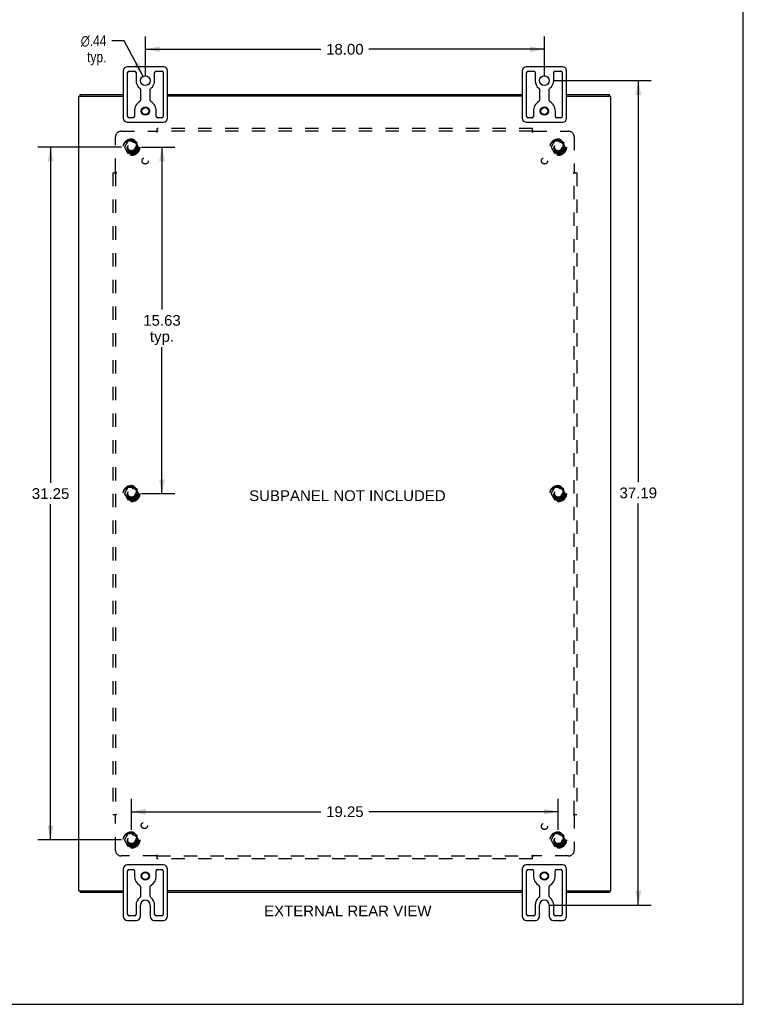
# Model space of a CAD drawing. Header units: inches. Extents: x 0 to 110, y 0 to 71.
# Tile 6 of 7: x 77 to 110, y 0 to 44. Entities that reach past the tile are written whole.
import ezdxf

# ---------------------------------------------------------------- set-up
doc = ezdxf.new("R2010")
doc.units = ezdxf.units.IN
doc.header["$LTSCALE"] = 6.032258
doc.header["$MEASUREMENT"] = 0
doc.linetypes.add('HIDDEN', pattern=[0.2, 0.1, -0.1])
doc.layers.get('0').update_dxf_attribs({"linetype": 'CONTINUOUS'})
for name, color, linetype in [('02___PRT_ALL_AXES', 7, 'CONTINUOUS'), ('BENT-SUB-6STUDS-TALLER', 7, 'CONTINUOUS'), ('DEFAULT_2', 8, 'HIDDEN'), ('DIMENSIONS', 7, 'CONTINUOUS')]:
    doc.layers.add(name, color=color, linetype=linetype)
doc.styles.get("Standard").update_dxf_attribs({"font": 'arial.ttf'})
doc.styles.add('TEXTSTYLE_1', font='gdt', dxfattribs={"width": 0.8})
doc.dimstyles.new('DIMSTYLE_1', dxfattribs={"dimtxt": 0.483871, "dimasz": 0.645161, "dimexe": 0.09, "dimexo": 0.07, "dimgap": 0.0375, "dimtad": 0, "dimtih": 1, "dimtoh": 1, "dimzin": 4, "dimdsep": 46, "dimtxsty": 'Standard', "dimblk": '_FILLED', "dimblk1": '_FILLED', "dimblk2": '_FILLED', "dimcen": 0.09, "dimazin": 1, "dimtfac": 1, "dimtofl": 0, "dimtmove": 0, "dimatfit": 3, "dimldrblk": '_FILLED', "dimfxl": 1, "dimtolj": 1, "dimtzin": 4, "dimarcsym": 0})
doc.dimstyles.new('DIMSTYLE_2', dxfattribs={"dimtxt": 0.483871, "dimasz": 0.645161, "dimexe": 0.09, "dimexo": 0.07, "dimgap": 0.09, "dimtad": 0, "dimtih": 1, "dimtoh": 1, "dimzin": 4, "dimdsep": 46, "dimtxsty": 'Standard', "dimblk": '_FILLED', "dimblk1": '_FILLED', "dimblk2": '_FILLED', "dimcen": 0.09, "dimazin": 1, "dimtfac": 1, "dimtofl": 0, "dimtmove": 0, "dimatfit": 1, "dimldrblk": '_FILLED', "dimfxl": 1, "dimtolj": 1, "dimtzin": 4, "dimarcsym": 0})

# ---------------------------------------------------------------- blocks, each defined once
blk = doc.blocks.new('_FILLED')
at = {"color": 0, "linetype": 'ByBlock'}
blk.add_solid([(0, 0), (-1, 0.2), (-1, -0.2)], dxfattribs=at)
blk = doc.blocks.new('*D7')
at = {"layer": 'DIMENSIONS', "color": 2, "linetype": 'Continuous'}
for p, q in [((101.155, 41.662), (105.52, 41.662)), ((104.94, 41.662), (104.94, 23.552)), ((104.94, 4.475), (104.94, 22.584)), ((100.936, 4.475), (105.52, 4.475))]:
    blk.add_line(p, q, dxfattribs=at)
at = {"layer": 'DIMENSIONS', "color": 2, "linetype": 'Continuous', "xscale": 0.6451612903, "yscale": 0.6451612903, "zscale": 0.6451612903}
for p, rotation in [((104.94, 41.662), 90), ((104.94, 4.475), 270)]:
    blk.add_blockref('_FILLED', p, dxfattribs=dict(at, rotation=rotation))
at = {"layer": 'DIMENSIONS', "color": 2, "linetype": 'Continuous', "insert": (104.94, 23.31), "char_height": 0.4839, "width": 1.69085, "attachment_point": 2, "line_spacing_factor": 0.9}
blk.add_mtext('37.19', dxfattribs=at)
blk = doc.blocks.new('*D8')
at = {"layer": 'DIMENSIONS', "color": 2, "linetype": 'Continuous'}
for p, q in [((82.704, 41.894), (82.704, 43.658)), ((100.704, 41.894), (100.704, 43.658)), ((82.704, 43.077), (90.616, 43.077)), ((100.704, 43.077), (92.791, 43.077))]:
    blk.add_line(p, q, dxfattribs=at)
at = {"layer": 'DIMENSIONS', "color": 2, "linetype": 'Continuous', "xscale": 0.6451612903, "yscale": 0.6451612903, "zscale": 0.6451612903, "rotation": 180}
blk.add_blockref('_FILLED', (82.704, 43.077), dxfattribs=at)
at = {"layer": 'DIMENSIONS', "color": 2, "linetype": 'Continuous', "xscale": 0.6451612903, "yscale": 0.6451612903, "zscale": 0.6451612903}
blk.add_blockref('_FILLED', (100.704, 43.077), dxfattribs=at)
at = {"layer": 'DIMENSIONS', "color": 2, "linetype": 'Continuous', "insert": (91.704, 43.319), "char_height": 0.4839, "width": 1.69085, "attachment_point": 2, "line_spacing_factor": 0.9}
blk.add_mtext('18.00', dxfattribs=at)
blk = doc.blocks.new('*D9')
at = {"layer": 'DIMENSIONS', "color": 2, "linetype": 'Continuous'}
for p, q in [((81.754, 43.459), (81.189, 43.459)), ((82.601, 41.855), (81.754, 43.459))]:
    blk.add_line(p, q, dxfattribs=at)
at = {"layer": 'DIMENSIONS', "color": 2, "linetype": 'Continuous', "xscale": 0.6451612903, "yscale": 0.6451612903, "zscale": 0.6451612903, "rotation": 297.8510141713}
blk.add_blockref('_FILLED', (82.601, 41.855), dxfattribs=at)
at = {"layer": 'DIMENSIONS', "color": 2, "linetype": 'Continuous', "insert": (80.947, 43.701), "char_height": 0.48387, "width": 1.58412, "attachment_point": 3, "line_spacing_factor": 0.9, "style": 'TEXTSTYLE_1'}
blk.add_mtext('{\\fgdt;n}\\fArial;.44\\Ptyp.', dxfattribs=at)
blk = doc.blocks.new('*D16')
at = {"layer": 'BENT-SUB-6STUDS-TALLER', "color": 2, "linetype": 'Continuous'}
for p, q in [((82.53, 38.662), (84.034, 38.662)), ((83.454, 38.662), (83.454, 31.333)), ((83.454, 23.037), (83.454, 29.639)), ((82.53, 23.037), (84.034, 23.037))]:
    blk.add_line(p, q, dxfattribs=at)
at = {"layer": 'BENT-SUB-6STUDS-TALLER', "color": 2, "linetype": 'Continuous', "xscale": 0.6451612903, "yscale": 0.6451612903, "zscale": 0.6451612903}
for p, rotation in [((83.454, 38.662), 90), ((83.454, 23.037), 270)]:
    blk.add_blockref('_FILLED', p, dxfattribs=dict(at, rotation=rotation))
at = {"layer": 'BENT-SUB-6STUDS-TALLER', "color": 2, "linetype": 'Continuous', "insert": (83.454, 31.091), "char_height": 0.4839, "width": 1.69085, "attachment_point": 2, "line_spacing_factor": 0.9}
blk.add_mtext('15.63\\Ptyp.', dxfattribs=at)
blk = doc.blocks.new('*D17')
at = {"layer": 'BENT-SUB-6STUDS-TALLER', "color": 2, "linetype": 'Continuous'}
for p, q in [((81.627, 38.662), (77.848, 38.662)), ((78.429, 38.662), (78.429, 23.52)), ((78.429, 7.412), (78.429, 22.553)), ((81.627, 7.412), (77.848, 7.412))]:
    blk.add_line(p, q, dxfattribs=at)
at = {"layer": 'BENT-SUB-6STUDS-TALLER', "color": 2, "linetype": 'Continuous', "xscale": 0.6451612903, "yscale": 0.6451612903, "zscale": 0.6451612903}
for p, rotation in [((78.429, 38.662), 90), ((78.429, 7.412), 270)]:
    blk.add_blockref('_FILLED', p, dxfattribs=dict(at, rotation=rotation))
at = {"layer": 'BENT-SUB-6STUDS-TALLER', "color": 2, "linetype": 'Continuous', "insert": (78.429, 23.279), "char_height": 0.4839, "width": 1.69085, "attachment_point": 2, "line_spacing_factor": 0.9}
blk.add_mtext('31.25', dxfattribs=at)
blk = doc.blocks.new('*D18')
at = {"layer": 'BENT-SUB-6STUDS-TALLER', "color": 2, "linetype": 'Continuous'}
for p, q in [((82.079, 7.863), (82.079, 9.27)), ((101.329, 7.863), (101.329, 9.27)), ((82.079, 8.689), (90.616, 8.689)), ((101.329, 8.689), (92.791, 8.689))]:
    blk.add_line(p, q, dxfattribs=at)
at = {"layer": 'BENT-SUB-6STUDS-TALLER', "color": 2, "linetype": 'Continuous', "xscale": 0.6451612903, "yscale": 0.6451612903, "zscale": 0.6451612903, "rotation": 180}
blk.add_blockref('_FILLED', (82.079, 8.689), dxfattribs=at)
at = {"layer": 'BENT-SUB-6STUDS-TALLER', "color": 2, "linetype": 'Continuous', "xscale": 0.6451612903, "yscale": 0.6451612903, "zscale": 0.6451612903}
blk.add_blockref('_FILLED', (101.329, 8.689), dxfattribs=at)
at = {"layer": 'BENT-SUB-6STUDS-TALLER', "color": 2, "linetype": 'Continuous', "insert": (91.704, 8.931), "char_height": 0.4839, "width": 1.69085, "attachment_point": 2, "line_spacing_factor": 0.9}
blk.add_mtext('19.25', dxfattribs=at)

msp = doc.modelspace()

# ---------------------------------------------------------------- linework, layer by layer
at = {"color": 7, "linetype": 'Continuous'}
for p, q in [((109.677, 0), (109.677, 70.968)), ((83.519, 42.287), (81.889, 42.287)), ((101.519, 42.287), (99.889, 42.287)), ((81.704, 42.102), (81.704, 39.972)), ((81.904, 40.049), (81.904, 42.024)), ((81.966, 42.087), (82.222, 42.087)), ((82.285, 42.024), (82.285, 41.662)), ((83.123, 41.662), (83.123, 42.024)), ((83.185, 42.087), (83.441, 42.087)), ((83.504, 42.024), (83.504, 40.049)), ((83.704, 39.972), (83.704, 42.102)), ((99.704, 42.102), (99.704, 39.972)), ((99.904, 40.049), (99.904, 42.024)), ((99.966, 42.087), (100.222, 42.087)), ((100.285, 42.024), (100.285, 41.662)), ((101.123, 41.662), (101.123, 42.024)), ((101.185, 42.087), (101.441, 42.087)), ((101.504, 42.024), (101.504, 40.049)), ((101.704, 39.972), (101.704, 42.102)), ((79.767, 40.962), (79.767, 41.037)), ((82.485, 41.271), (82.485, 40.768)), ((82.923, 40.768), (82.923, 41.271)), ((100.485, 41.271), (100.485, 40.768)), ((100.923, 40.768), (100.923, 41.271)), ((103.641, 40.962), (103.641, 41.037)), ((82.146, 39.987), (81.966, 39.987)), ((82.209, 40.287), (82.209, 40.049)), ((83.199, 40.049), (83.199, 40.287)), ((83.441, 39.987), (83.261, 39.987)), ((100.146, 39.987), (99.966, 39.987)), ((100.209, 40.287), (100.209, 40.049)), ((101.199, 40.049), (101.199, 40.287)), ((101.441, 39.987), (101.261, 39.987)), ((81.889, 39.787), (83.519, 39.787)), ((99.889, 39.787), (101.519, 39.787)), ((83.519, 6.287), (81.889, 6.287)), ((101.519, 6.287), (99.889, 6.287)), ((81.704, 6.102), (81.704, 3.972)), ((81.904, 4.049), (81.904, 6.024)), ((81.966, 6.087), (82.151, 6.087)), ((82.214, 6.024), (82.214, 5.787)), ((83.194, 5.787), (83.194, 6.024)), ((83.256, 6.087), (83.441, 6.087)), ((83.504, 6.024), (83.504, 4.049)), ((83.704, 3.972), (83.704, 6.102)), ((99.704, 6.102), (99.704, 3.972)), ((99.904, 4.049), (99.904, 6.024)), ((99.966, 6.087), (100.151, 6.087)), ((100.214, 6.024), (100.214, 5.787)), ((101.194, 5.787), (101.194, 6.024)), ((101.256, 6.087), (101.441, 6.087)), ((101.504, 6.024), (101.504, 4.049)), ((101.704, 3.972), (101.704, 6.102)), ((79.767, 5.112), (79.767, 5.037)), ((82.485, 5.311), (82.485, 4.865)), ((82.923, 4.865), (82.923, 5.311)), ((100.485, 5.311), (100.485, 4.865)), ((100.923, 4.865), (100.923, 5.311)), ((103.641, 5.112), (103.641, 5.037)), ((82.285, 4.475), (82.285, 4.049)), ((82.485, 3.972), (82.485, 4.475)), ((82.923, 4.475), (82.923, 3.972)), ((83.123, 4.049), (83.123, 4.475)), ((100.285, 4.475), (100.285, 4.049)), ((100.485, 3.972), (100.485, 4.475)), ((100.923, 4.475), (100.923, 3.972)), ((101.123, 4.049), (101.123, 4.475)), ((81.889, 3.787), (82.3, 3.787)), ((82.222, 3.987), (81.966, 3.987)), ((83.108, 3.787), (83.519, 3.787)), ((83.441, 3.987), (83.185, 3.987)), ((99.889, 3.787), (100.3, 3.787)), ((100.222, 3.987), (99.966, 3.987)), ((101.108, 3.787), (101.519, 3.787)), ((101.441, 3.987), (101.185, 3.987)), ((0, 0), (109.677, 0))]:
    msp.add_line(p, q, dxfattribs=at)
at = {"color": 3, "linetype": 'Continuous'}
for p, q in [((79.704, 5.112), (79.704, 40.962)), ((79.704, 40.962), (81.704, 40.962)), ((79.767, 41.037), (81.704, 41.037)), ((83.704, 41.037), (99.704, 41.037)), ((99.704, 40.962), (83.704, 40.962)), ((101.704, 41.037), (103.641, 41.037)), ((101.704, 40.962), (103.704, 40.962)), ((103.704, 5.112), (103.704, 40.962)), ((79.704, 5.112), (81.704, 5.112)), ((81.704, 5.037), (79.767, 5.037)), ((99.704, 5.112), (83.704, 5.112)), ((99.704, 5.037), (83.704, 5.037)), ((101.704, 5.112), (103.704, 5.112)), ((103.641, 5.037), (101.704, 5.037))]:
    msp.add_line(p, q, dxfattribs=at)
at = {"color": 7, "linetype": 'Continuous'}
for centre, radius in [((82.704, 41.662), 0.219), ((100.704, 41.662), 0.219), ((82.704, 40.287), 0.188), ((82.704, 40.287), 0.156), ((100.704, 40.287), 0.188), ((100.704, 40.287), 0.156), ((82.704, 5.787), 0.188), ((82.704, 5.787), 0.156), ((100.704, 5.787), 0.188), ((100.704, 5.787), 0.156)]:
    msp.add_circle(centre, radius, dxfattribs=at)
for centre, radius, start, end in [((81.889, 42.102), 0.185, 90, 180), ((83.519, 42.102), 0.185, 0, 90), ((99.889, 42.102), 0.185, 90, 180), ((101.519, 42.102), 0.185, 0, 90), ((81.966, 42.024), 0.0625, 90, 180), ((82.222, 42.024), 0.0625, 360, 90), ((83.185, 42.024), 0.0625, 90, 180), ((83.441, 42.024), 0.0625, 360, 90), ((99.966, 42.024), 0.0625, 90, 180), ((100.222, 42.024), 0.0625, 360, 90), ((101.185, 42.024), 0.0625, 90, 180), ((101.441, 42.024), 0.0625, 360, 90), ((82.704, 41.662), 0.419, 180, 234.223), ((82.422, 41.271), 0.0625, 0, 54.223), ((82.985, 41.271), 0.0625, 125.777, 180), ((82.704, 41.662), 0.419, 305.777, 360), ((100.704, 41.662), 0.419, 180, 234.223), ((100.422, 41.271), 0.0625, 0, 54.223), ((100.985, 41.271), 0.0625, 125.777, 180), ((100.704, 41.662), 0.419, 305.777, 360), ((82.704, 40.287), 0.495, 120.3269, 180), ((82.422, 40.768), 0.0625, 300.3269, 0), ((82.985, 40.768), 0.0625, 180, 239.6731), ((82.704, 40.287), 0.495, 0, 59.6731), ((100.704, 40.287), 0.495, 120.3269, 180), ((100.422, 40.768), 0.0625, 300.3269, 0), ((100.985, 40.768), 0.0625, 180, 239.6731), ((100.704, 40.287), 0.495, 0, 59.6731), ((81.889, 39.972), 0.185, 180, 270), ((81.966, 40.049), 0.0625, 180, 270), ((82.146, 40.049), 0.0625, 270, 0), ((83.261, 40.049), 0.0625, 180, 270), ((83.441, 40.049), 0.0625, 270, 0), ((83.519, 39.972), 0.185, 270, 360), ((99.889, 39.972), 0.185, 180, 270), ((99.966, 40.049), 0.0625, 180, 270), ((100.146, 40.049), 0.0625, 270, 0), ((101.261, 40.049), 0.0625, 180, 270), ((101.441, 40.049), 0.0625, 270, 0), ((101.519, 39.972), 0.185, 270, 360), ((81.889, 6.102), 0.185, 90, 180), ((83.519, 6.102), 0.185, 0, 90), ((99.889, 6.102), 0.185, 90, 180), ((101.519, 6.102), 0.185, 0, 90), ((81.966, 6.024), 0.0625, 90, 180), ((82.151, 6.024), 0.0625, 0, 90), ((82.704, 5.787), 0.49, 180, 239.3693), ((82.704, 5.787), 0.49, 300.6307, 360), ((83.256, 6.024), 0.0625, 90, 180), ((83.441, 6.024), 0.0625, 360, 90), ((99.966, 6.024), 0.0625, 90, 180), ((100.151, 6.024), 0.0625, 0, 90), ((100.704, 5.787), 0.49, 180, 239.3693), ((100.704, 5.787), 0.49, 300.6307, 360), ((101.256, 6.024), 0.0625, 90, 180), ((101.441, 6.024), 0.0625, 360, 90), ((82.422, 5.311), 0.0625, 0, 59.3693), ((82.985, 5.311), 0.0625, 120.6307, 180), ((100.422, 5.311), 0.0625, 0, 59.3693), ((100.985, 5.311), 0.0625, 120.6307, 180), ((82.704, 4.475), 0.419, 125.777, 180), ((82.422, 4.865), 0.0625, 305.777, 360), ((82.704, 4.475), 0.219, 0, 180), ((82.985, 4.865), 0.0625, 180, 234.223), ((82.704, 4.475), 0.419, 0, 54.223), ((100.704, 4.475), 0.419, 125.777, 180), ((100.422, 4.865), 0.0625, 305.777, 360), ((100.704, 4.475), 0.219, 0, 180), ((100.985, 4.865), 0.0625, 180, 234.223), ((100.704, 4.475), 0.419, 0, 54.223), ((81.966, 4.049), 0.0625, 180, 270), ((82.222, 4.049), 0.0625, 270, 360), ((83.185, 4.049), 0.0625, 180, 270), ((83.441, 4.049), 0.0625, 270, 0), ((99.966, 4.049), 0.0625, 180, 270), ((100.222, 4.049), 0.0625, 270, 360), ((101.185, 4.049), 0.0625, 180, 270), ((101.441, 4.049), 0.0625, 270, 0), ((81.889, 3.972), 0.185, 180, 270), ((82.3, 3.972), 0.185, 270, 360), ((83.108, 3.972), 0.185, 180, 270), ((83.519, 3.972), 0.185, 270, 360), ((99.889, 3.972), 0.185, 180, 270), ((100.3, 3.972), 0.185, 270, 360), ((101.108, 3.972), 0.185, 180, 270), ((101.519, 3.972), 0.185, 270, 360)]:
    msp.add_arc(centre, radius, start, end, dxfattribs=at)
at = {"layer": '02___PRT_ALL_AXES', "color": 8, "linetype": 'HIDDEN'}
for centre, radius in [((82.079, 38.662), 0.372), ((82.079, 38.662), 0.356), ((82.079, 38.662), 0.25), ((82.079, 38.662), 0.183), ((101.329, 38.662), 0.372), ((101.329, 38.662), 0.356), ((101.329, 38.662), 0.25), ((101.329, 38.662), 0.183), ((82.697, 38.043), 0.141), ((100.71, 38.043), 0.141), ((82.079, 23.037), 0.372), ((82.079, 23.037), 0.356), ((82.079, 23.037), 0.25), ((82.079, 23.037), 0.183), ((101.329, 23.037), 0.372), ((101.329, 23.037), 0.356), ((101.329, 23.037), 0.25), ((101.329, 23.037), 0.183), ((82.659, 8.067), 0.141), ((100.71, 8.03), 0.141), ((82.079, 7.412), 0.372), ((82.079, 7.412), 0.356), ((82.079, 7.412), 0.25), ((82.079, 7.412), 0.183), ((101.329, 7.412), 0.372), ((101.329, 7.412), 0.356), ((101.329, 7.412), 0.25), ((101.329, 7.412), 0.183)]:
    msp.add_circle(centre, radius, dxfattribs=at)
at = {"layer": 'DEFAULT_2', "color": 8, "linetype": 'HIDDEN'}
for p, q in [((81.36, 37.541), (81.36, 39.13)), ((81.61, 39.38), (83.2, 39.38)), ((83.213, 39.395), (83.21, 39.391)), ((83.218, 39.399), (83.213, 39.395)), ((83.235, 39.339), (83.235, 39.505)), ((100.172, 39.505), (83.235, 39.505)), ((100.172, 39.38), (83.235, 39.38)), ((100.172, 39.339), (100.172, 39.505)), ((100.208, 39.38), (101.797, 39.38)), ((102.047, 39.13), (102.047, 37.541)), ((81.916, 38.934), (81.761, 38.667)), ((81.761, 38.657), (81.916, 38.389)), ((82.233, 38.939), (81.924, 38.939)), ((82.396, 38.667), (82.242, 38.934)), ((82.242, 38.389), (82.396, 38.657)), ((101.166, 38.934), (101.011, 38.667)), ((101.011, 38.657), (101.166, 38.389)), ((101.483, 38.939), (101.174, 38.939)), ((101.646, 38.667), (101.492, 38.934)), ((101.492, 38.389), (101.646, 38.657)), ((82.233, 38.384), (81.924, 38.384)), ((101.483, 38.384), (101.174, 38.384)), ((81.235, 37.505), (81.235, 8.568)), ((81.235, 37.505), (81.401, 37.505)), ((81.36, 37.505), (81.36, 8.568)), ((102.007, 37.505), (102.172, 37.505)), ((102.047, 8.568), (102.047, 37.505)), ((102.062, 37.527), (102.058, 37.53)), ((102.066, 37.522), (102.062, 37.527)), ((102.172, 37.505), (102.172, 8.568)), ((81.916, 23.309), (81.761, 23.042)), ((82.233, 23.314), (81.924, 23.314)), ((82.396, 23.042), (82.242, 23.309)), ((101.166, 23.309), (101.011, 23.042)), ((101.483, 23.314), (101.174, 23.314)), ((101.646, 23.042), (101.492, 23.309)), ((81.761, 23.032), (81.916, 22.764)), ((82.233, 22.759), (81.924, 22.759)), ((82.242, 22.764), (82.396, 23.032)), ((101.011, 23.032), (101.166, 22.764)), ((101.483, 22.759), (101.174, 22.759)), ((101.492, 22.764), (101.646, 23.032)), ((81.235, 8.568), (81.401, 8.568)), ((81.341, 8.551), (81.346, 8.546)), ((81.346, 8.546), (81.349, 8.543)), ((81.36, 6.943), (81.36, 8.532)), ((102.007, 8.568), (102.172, 8.568)), ((102.047, 8.532), (102.047, 6.943)), ((81.916, 7.684), (81.761, 7.417)), ((82.233, 7.689), (81.924, 7.689)), ((82.396, 7.417), (82.242, 7.684)), ((101.166, 7.684), (101.011, 7.417)), ((101.483, 7.689), (101.174, 7.689)), ((101.646, 7.417), (101.492, 7.684)), ((81.761, 7.407), (81.916, 7.139)), ((82.233, 7.134), (81.924, 7.134)), ((82.242, 7.139), (82.396, 7.407)), ((101.011, 7.407), (101.166, 7.139)), ((101.483, 7.134), (101.174, 7.134)), ((101.492, 7.139), (101.646, 7.407)), ((83.2, 6.693), (81.61, 6.693)), ((83.235, 6.568), (83.235, 6.734)), ((83.235, 6.693), (100.172, 6.693)), ((100.172, 6.568), (100.172, 6.734)), ((100.189, 6.674), (100.194, 6.679)), ((100.194, 6.679), (100.197, 6.682)), ((101.797, 6.693), (100.208, 6.693)), ((100.172, 6.568), (83.235, 6.568))]:
    msp.add_line(p, q, dxfattribs=at)
for points in [[(83.21, 39.391), (83.208, 39.39), (83.207, 39.388), (83.205, 39.386), (83.203, 39.385), (83.202, 39.383), (83.201, 39.382), (83.2, 39.38)], [(83.209, 39.366), (83.208, 39.368), (83.207, 39.37), (83.206, 39.372), (83.204, 39.374), (83.203, 39.376), (83.202, 39.378), (83.201, 39.379), (83.2, 39.38)], [(83.235, 39.339), (83.233, 39.34), (83.232, 39.341), (83.231, 39.341), (83.229, 39.342), (83.228, 39.343), (83.227, 39.344), (83.225, 39.345), (83.224, 39.346), (83.223, 39.347), (83.221, 39.349), (83.22, 39.35), (83.219, 39.351), (83.218, 39.353), (83.217, 39.355), (83.215, 39.356), (83.214, 39.358), (83.213, 39.36), (83.212, 39.362), (83.209, 39.366)], [(83.235, 39.419), (83.234, 39.417), (83.232, 39.415), (83.231, 39.413), (83.229, 39.411), (83.228, 39.41), (83.226, 39.408), (83.225, 39.406), (83.224, 39.405), (83.222, 39.403), (83.221, 39.402), (83.219, 39.4), (83.218, 39.399)], [(100.172, 39.419), (100.174, 39.417), (100.175, 39.415), (100.177, 39.413), (100.178, 39.411), (100.18, 39.41), (100.181, 39.408), (100.182, 39.406), (100.184, 39.405), (100.185, 39.403), (100.187, 39.402), (100.188, 39.4), (100.189, 39.399), (100.191, 39.398)], [(100.172, 39.339), (100.174, 39.34), (100.175, 39.341), (100.177, 39.341), (100.178, 39.342), (100.179, 39.343), (100.181, 39.344), (100.182, 39.345), (100.183, 39.346), (100.185, 39.347), (100.186, 39.349), (100.187, 39.35), (100.188, 39.351), (100.19, 39.353), (100.191, 39.355), (100.192, 39.356), (100.193, 39.358), (100.194, 39.36), (100.195, 39.362)], [(100.191, 39.398), (100.196, 39.393), (100.197, 39.391), (100.199, 39.39), (100.201, 39.388), (100.202, 39.386), (100.204, 39.385), (100.205, 39.383), (100.207, 39.382), (100.208, 39.38)], [(100.195, 39.362), (100.198, 39.366), (100.199, 39.368), (100.2, 39.37), (100.202, 39.372), (100.203, 39.374), (100.204, 39.376), (100.205, 39.378), (100.207, 39.379), (100.208, 39.38)], [(81.321, 37.505), (81.323, 37.507), (81.325, 37.508), (81.327, 37.51), (81.329, 37.511), (81.331, 37.512), (81.332, 37.514), (81.334, 37.515), (81.335, 37.517), (81.337, 37.518), (81.338, 37.52), (81.34, 37.521), (81.341, 37.522), (81.343, 37.524)], [(81.343, 37.524), (81.347, 37.528), (81.349, 37.53), (81.351, 37.532), (81.352, 37.534), (81.354, 37.535), (81.356, 37.537), (81.357, 37.538), (81.359, 37.54), (81.36, 37.541)], [(81.378, 37.528), (81.374, 37.531), (81.372, 37.532), (81.37, 37.533), (81.368, 37.535), (81.366, 37.536), (81.364, 37.537), (81.363, 37.538), (81.361, 37.54), (81.36, 37.541)], [(81.401, 37.505), (81.4, 37.507), (81.4, 37.508), (81.399, 37.51), (81.398, 37.511), (81.397, 37.512), (81.396, 37.514), (81.395, 37.515), (81.394, 37.516), (81.393, 37.518), (81.392, 37.519), (81.39, 37.52), (81.389, 37.521), (81.387, 37.523), (81.386, 37.524), (81.384, 37.525), (81.382, 37.526), (81.38, 37.527), (81.378, 37.528)], [(102.007, 37.505), (102.007, 37.507), (102.008, 37.508), (102.008, 37.51), (102.009, 37.511), (102.01, 37.512), (102.011, 37.514), (102.012, 37.515), (102.013, 37.516), (102.014, 37.518), (102.016, 37.519), (102.017, 37.52), (102.019, 37.521), (102.02, 37.523), (102.022, 37.524), (102.023, 37.525), (102.025, 37.526), (102.027, 37.527), (102.029, 37.528), (102.033, 37.531)], [(102.033, 37.531), (102.035, 37.532), (102.037, 37.533), (102.039, 37.535), (102.041, 37.536), (102.043, 37.537), (102.045, 37.538), (102.046, 37.54), (102.047, 37.541)], [(102.058, 37.53), (102.057, 37.532), (102.055, 37.534), (102.053, 37.535), (102.052, 37.537), (102.05, 37.538), (102.049, 37.54), (102.047, 37.541)], [(102.086, 37.505), (102.084, 37.507), (102.082, 37.508), (102.08, 37.51), (102.079, 37.511), (102.077, 37.512), (102.075, 37.514), (102.073, 37.515), (102.072, 37.517), (102.07, 37.518), (102.069, 37.52), (102.068, 37.521), (102.066, 37.522)], [(81.321, 8.568), (81.323, 8.566), (81.325, 8.565), (81.327, 8.564), (81.329, 8.562), (81.331, 8.561), (81.332, 8.559), (81.334, 8.558), (81.335, 8.556), (81.337, 8.555), (81.338, 8.554), (81.34, 8.552), (81.341, 8.551)], [(81.349, 8.543), (81.351, 8.541), (81.352, 8.54), (81.354, 8.538), (81.356, 8.536), (81.357, 8.535), (81.359, 8.534), (81.36, 8.532)], [(81.374, 8.542), (81.372, 8.541), (81.37, 8.54), (81.368, 8.539), (81.366, 8.537), (81.364, 8.536), (81.363, 8.535), (81.361, 8.534), (81.36, 8.532)], [(81.401, 8.568), (81.4, 8.566), (81.4, 8.565), (81.399, 8.564), (81.398, 8.562), (81.397, 8.561), (81.396, 8.56), (81.395, 8.558), (81.394, 8.557), (81.393, 8.556), (81.392, 8.554), (81.39, 8.553), (81.389, 8.552), (81.387, 8.551), (81.386, 8.55), (81.384, 8.548), (81.382, 8.547), (81.38, 8.546), (81.378, 8.545), (81.374, 8.542)], [(102.007, 8.568), (102.007, 8.566), (102.008, 8.565), (102.008, 8.564), (102.009, 8.562), (102.01, 8.561), (102.011, 8.56), (102.012, 8.558), (102.013, 8.557), (102.014, 8.556), (102.016, 8.554), (102.017, 8.553), (102.019, 8.552), (102.02, 8.551), (102.022, 8.55), (102.023, 8.548), (102.025, 8.547), (102.027, 8.546), (102.029, 8.545)], [(102.029, 8.545), (102.033, 8.542), (102.035, 8.541), (102.037, 8.54), (102.039, 8.539), (102.041, 8.537), (102.043, 8.536), (102.045, 8.535), (102.046, 8.534), (102.047, 8.532)], [(102.062, 8.546), (102.058, 8.543), (102.057, 8.541), (102.055, 8.54), (102.053, 8.538), (102.052, 8.536), (102.05, 8.535), (102.049, 8.534), (102.047, 8.532)], [(102.086, 8.568), (102.084, 8.566), (102.082, 8.565), (102.08, 8.564), (102.079, 8.562), (102.077, 8.561), (102.075, 8.559), (102.073, 8.558), (102.072, 8.556), (102.07, 8.555), (102.069, 8.554), (102.068, 8.552), (102.066, 8.551), (102.062, 8.546)], [(83.212, 6.711), (83.209, 6.707), (83.208, 6.705), (83.207, 6.703), (83.206, 6.701), (83.204, 6.699), (83.203, 6.697), (83.202, 6.696), (83.201, 6.694), (83.2, 6.693)], [(83.213, 6.679), (83.21, 6.682), (83.208, 6.684), (83.207, 6.685), (83.205, 6.687), (83.203, 6.689), (83.202, 6.69), (83.201, 6.692), (83.2, 6.693)], [(83.235, 6.734), (83.233, 6.733), (83.232, 6.733), (83.231, 6.732), (83.229, 6.731), (83.228, 6.73), (83.227, 6.729), (83.225, 6.728), (83.224, 6.727), (83.223, 6.726), (83.221, 6.725), (83.22, 6.723), (83.219, 6.722), (83.218, 6.72), (83.217, 6.719), (83.215, 6.717), (83.214, 6.715), (83.213, 6.713), (83.212, 6.711)], [(83.235, 6.654), (83.234, 6.656), (83.232, 6.658), (83.231, 6.66), (83.229, 6.662), (83.228, 6.663), (83.226, 6.665), (83.225, 6.667), (83.224, 6.668), (83.222, 6.67), (83.221, 6.671), (83.219, 6.673), (83.218, 6.674), (83.213, 6.679)], [(100.172, 6.734), (100.174, 6.733), (100.175, 6.733), (100.177, 6.732), (100.178, 6.731), (100.179, 6.73), (100.181, 6.729), (100.182, 6.728), (100.183, 6.727), (100.185, 6.726), (100.186, 6.725), (100.187, 6.723), (100.188, 6.722), (100.19, 6.72), (100.191, 6.719), (100.192, 6.717), (100.193, 6.715), (100.194, 6.713), (100.195, 6.711), (100.198, 6.707)], [(100.172, 6.654), (100.174, 6.656), (100.175, 6.658), (100.177, 6.66), (100.178, 6.662), (100.18, 6.663), (100.181, 6.665), (100.182, 6.667), (100.184, 6.668), (100.185, 6.67), (100.187, 6.671), (100.188, 6.673), (100.189, 6.674)], [(100.197, 6.682), (100.199, 6.684), (100.201, 6.685), (100.202, 6.687), (100.204, 6.689), (100.205, 6.69), (100.207, 6.692), (100.208, 6.693)], [(100.198, 6.707), (100.199, 6.705), (100.2, 6.703), (100.202, 6.701), (100.203, 6.699), (100.204, 6.697), (100.205, 6.696), (100.207, 6.694), (100.208, 6.693)]]:
    msp.add_lwpolyline(points, dxfattribs=at)
for centre, radius in [((82.079, 38.662), 0.318), ((82.079, 38.662), 0.204), ((82.079, 38.662), 0.183), ((82.079, 38.662), 0.183), ((82.079, 38.662), 0.166), ((101.329, 38.662), 0.318), ((101.329, 38.662), 0.204), ((101.329, 38.662), 0.183), ((101.329, 38.662), 0.183), ((101.329, 38.662), 0.166), ((82.079, 23.037), 0.318), ((82.079, 23.037), 0.204), ((82.079, 23.037), 0.183), ((82.079, 23.037), 0.183), ((82.079, 23.037), 0.166), ((101.329, 23.037), 0.318), ((101.329, 23.037), 0.204), ((101.329, 23.037), 0.183), ((101.329, 23.037), 0.183), ((101.329, 23.037), 0.166), ((82.079, 7.412), 0.318), ((82.079, 7.412), 0.204), ((82.079, 7.412), 0.183), ((82.079, 7.412), 0.183), ((82.079, 7.412), 0.166), ((101.329, 7.412), 0.318), ((101.329, 7.412), 0.204), ((101.329, 7.412), 0.183), ((101.329, 7.412), 0.183), ((101.329, 7.412), 0.166)]:
    msp.add_circle(centre, radius, dxfattribs=at)
for centre, radius, start, end in [((81.61, 39.13), 0.25, 90, 180), ((101.797, 39.13), 0.25, 0, 90), ((81.77, 38.662), 0.01, 150.0127, 209.9883), ((81.924, 38.929), 0.01, 90.0124, 149.9892), ((82.233, 38.929), 0.01, 30.012, 89.9887), ((82.388, 38.662), 0.01, 330.0127, 29.9883), ((101.02, 38.662), 0.01, 150.0127, 209.9883), ((101.174, 38.929), 0.01, 90.0124, 149.9892), ((101.483, 38.929), 0.01, 30.012, 89.9887), ((101.638, 38.662), 0.01, 330.0127, 29.9883), ((81.924, 38.394), 0.01, 210.012, 269.9887), ((82.233, 38.394), 0.01, 270.0124, 329.9892), ((101.174, 38.394), 0.01, 210.012, 269.9887), ((101.483, 38.394), 0.01, 270.0124, 329.9892), ((81.924, 23.304), 0.01, 90.0124, 149.9892), ((82.233, 23.304), 0.01, 30.012, 89.9887), ((101.174, 23.304), 0.01, 90.0124, 149.9892), ((101.483, 23.304), 0.01, 30.012, 89.9887), ((81.77, 23.037), 0.01, 150.0127, 209.9883), ((81.924, 22.769), 0.01, 210.012, 269.9887), ((82.233, 22.769), 0.01, 270.0124, 329.9892), ((82.388, 23.037), 0.01, 330.0127, 29.9883), ((101.02, 23.037), 0.01, 150.0127, 209.9883), ((101.174, 22.769), 0.01, 210.012, 269.9887), ((101.483, 22.769), 0.01, 270.0124, 329.9892), ((101.638, 23.037), 0.01, 330.0127, 29.9883), ((81.924, 7.679), 0.01, 90.0124, 149.9892), ((82.233, 7.679), 0.01, 30.012, 89.9887), ((101.174, 7.679), 0.01, 90.0124, 149.9892), ((101.483, 7.679), 0.01, 30.012, 89.9887), ((81.77, 7.412), 0.01, 150.0127, 209.9883), ((81.924, 7.144), 0.01, 210.012, 269.9887), ((82.233, 7.144), 0.01, 270.0124, 329.9892), ((82.388, 7.412), 0.01, 330.0127, 29.9883), ((101.02, 7.412), 0.01, 150.0127, 209.9883), ((101.174, 7.144), 0.01, 210.012, 269.9887), ((101.483, 7.144), 0.01, 270.0124, 329.9892), ((101.638, 7.412), 0.01, 330.0127, 29.9883), ((81.61, 6.943), 0.25, 180, 270), ((101.797, 6.943), 0.25, 270, 360)]:
    msp.add_arc(centre, radius, start, end, dxfattribs=at)

# ---------------------------------------------------------------- texts
at = {"layer": 'DIMENSIONS', "color": 2, "linetype": 'Continuous', "char_height": 0.48387, "line_spacing_factor": 0.9}
for s, insert, width, attachment_point in [('SUBPANEL NOT INCLUDED', (87.387, 23.184), 8.84818, 1), ('EXTERNAL REAR VIEW', (91.836, 4.451), 7.53328, 2)]:
    msp.add_mtext(s, dxfattribs=dict(at, insert=insert, width=width, attachment_point=attachment_point))

# ---------------------------------------------------------------- dimensions: what is measured, and where the dimension line sits
at = {"layer": 'BENT-SUB-6STUDS-TALLER', "color": 2, "linetype": 'Continuous'}
dim = msp.add_linear_dim(base=(78.429, 7.412), p1=(81.697, 38.662), p2=(81.697, 7.412), angle=270, dimstyle='DIMSTYLE_1', dxfattribs=at)
dim.commit()
dim.dimension.update_dxf_attribs({"geometry": '*D17', "text_midpoint": (78.43, 23.034), "dimtype": 160})
dim = msp.add_linear_dim(base=(83.453631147, 23.036595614), p1=(82.460302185, 38.661595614), p2=(82.460302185, 23.036595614), angle=270, text='<>\\Ptyp.', dimstyle='DIMSTYLE_1', dxfattribs=at)
dim.commit()
dim.dimension.update_dxf_attribs({"geometry": '*D16', "text_midpoint": (83.453631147, 30.486192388), "dimtype": 160})
dim = msp.add_linear_dim(base=(101.329, 8.689), p1=(82.079, 7.793), p2=(101.329, 7.793), dimstyle='DIMSTYLE_1', dxfattribs=at)
dim.commit()
dim.dimension.update_dxf_attribs({"geometry": '*D18', "text_midpoint": (91.726, 8.687), "dimtype": 160})
at = {"layer": 'DIMENSIONS', "color": 2, "linetype": 'Continuous'}
dim = msp.add_diameter_dim_2p(p1=(82.601, 41.855), p2=(82.806, 41.468), text='%%c<>\\Ptyp.', dimstyle='DIMSTYLE_2', override={"dimpost": '<>'}, dxfattribs=at)
dim.commit()
dim.dimension.update_dxf_attribs({"geometry": '*D9', "text_midpoint": (80.155, 43.096), "dimtype": 163})
for base, p1, p2, angle, picture, middle in [((82.704, 43.077), (100.704, 41.824), (82.704, 41.824), 180, '*D8', (91.724, 43.074)), ((104.94, 4.475), (101.085, 41.662), (100.866, 4.475), 270, '*D7', (104.939, 23.065))]:
    dim = msp.add_linear_dim(base=base, p1=p1, p2=p2, angle=angle, dimstyle='DIMSTYLE_1', dxfattribs=at)
    dim.commit()
    dim.dimension.update_dxf_attribs({"geometry": picture, "text_midpoint": middle, "dimtype": 160})

doc.saveas('drawing.dxf')
